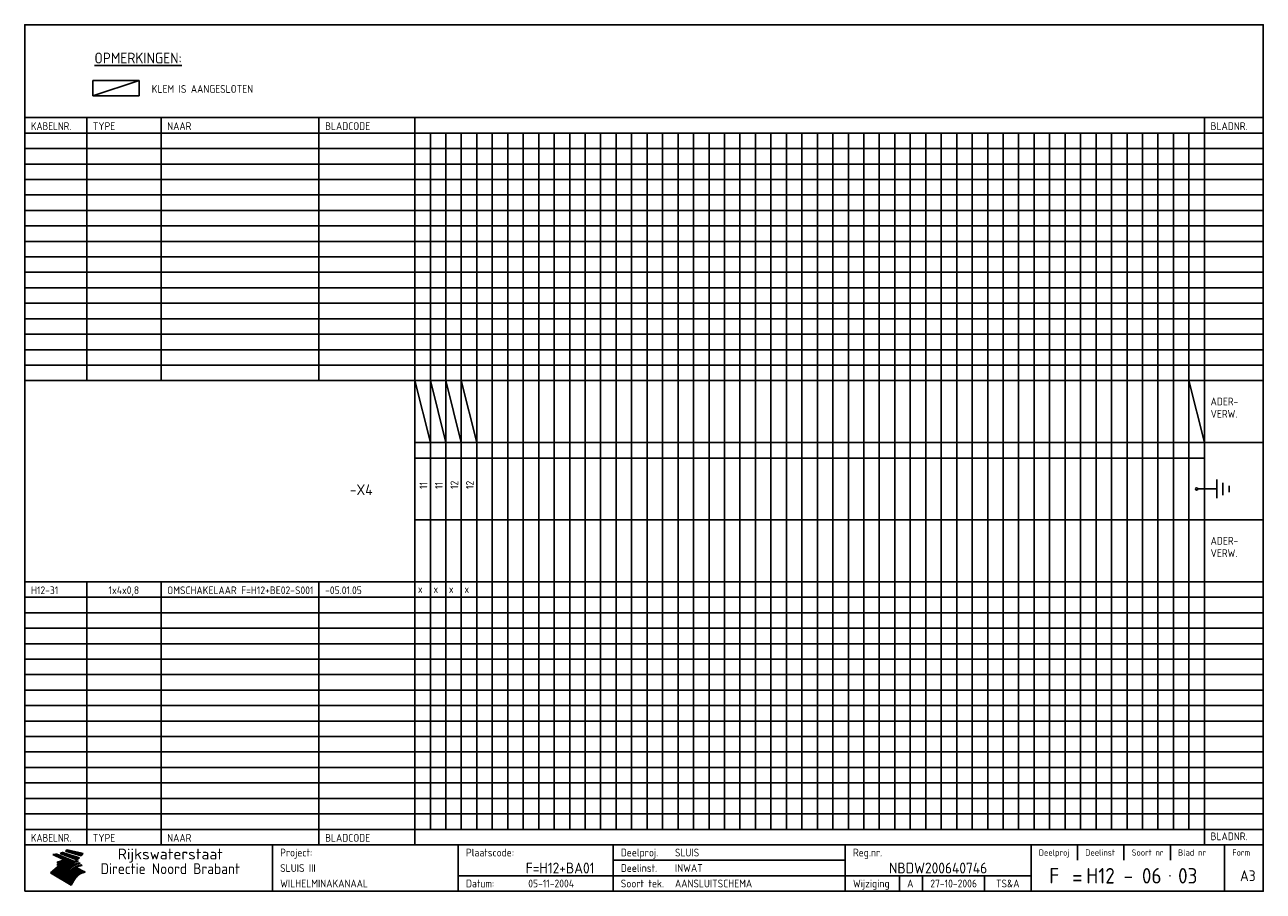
# Model space of a CAD drawing. Extents: x 10 to 410, y 10 to 290.
import ezdxf
from ezdxf.enums import TextEntityAlignment as Align

# ---------------------------------------------------------------- set-up
doc = ezdxf.new("R2010")
doc.units = 0
doc.header["$LTSCALE"] = 10
doc.header["$MEASUREMENT"] = 0
doc.layers.get('0').update_dxf_attribs({"linetype": 'CONTINUOUS'})
for name, color, linetype in [('0-25', 7, 'CONTINUOUS'), ('0-35', 2, 'CONTINUOUS'), ('0-50', 3, 'CONTINUOUS'), ('B-25', 7, 'CONTINUOUS'), ('B-35', 2, 'CONTINUOUS'), ('S-25', 7, 'CONTINUOUS'), ('S-35', 2, 'CONTINUOUS')]:
    doc.layers.add(name, color=color, linetype=linetype)
doc.styles.add('ISO', font='iso.shx')
doc.styles.get("Standard").update_dxf_attribs({"font": 'iso.shx'})

# ---------------------------------------------------------------- blocks, each defined once
blk = doc.blocks.new('KADER-A3')
at = {"layer": '0-25'}
for p, q in [((410, 35), (10, 35)), ((410, 30), (10, 30)), ((350, 25), (350, 20)), ((365, 25), (365, 20)), ((380, 25), (380, 20)), ((200, 20), (275, 20)), ((150, 15), (335, 15)), ((292.5, 15), (292.5, 10)), ((300, 15), (300, 10)), ((320, 15), (320, 10))]:
    blk.add_line(p, q, dxfattribs=at)
at = {"layer": '0-25', "color": 7}
for p, q in [((19.1, 21.89), (25.12, 19)), ((19.1, 21.89), (25.12, 19)), ((19.17, 21.86), (20.7, 21.86)), ((19.29, 21.8), (20.83, 21.8)), ((19.4, 21.75), (20.96, 21.75)), ((19.52, 21.69), (21.09, 21.69)), ((19.64, 21.63), (21.22, 21.63)), ((19.74, 21.92), (20.56, 21.92)), ((19.75, 21.58), (21.36, 21.58)), ((19.87, 21.52), (21.49, 21.52)), ((19.99, 21.47), (21.62, 21.47)), ((20.11, 21.41), (21.75, 21.41)), ((20.22, 21.35), (21.88, 21.35)), ((20.25, 21.97), (20.43, 21.97)), ((20.34, 21.3), (22.02, 21.3)), ((20.38, 21.99), (26.02, 19.59)), ((20.38, 21.99), (26.02, 19.59)), ((20.46, 21.24), (22.15, 21.24)), ((20.57, 21.18), (22.28, 21.18)), ((20.69, 21.13), (22.41, 21.13)), ((20.81, 21.07), (22.55, 21.07)), ((20.92, 21.02), (22.68, 21.02)), ((21.04, 20.96), (22.81, 20.96)), ((21.16, 20.9), (22.94, 20.9)), ((21.27, 20.85), (23.07, 20.85)), ((21.39, 20.79), (23.21, 20.79)), ((21.47, 22.25), (26.83, 20.19)), ((21.47, 22.25), (26.83, 20.19)), ((21.49, 22.25), (23.07, 22.25)), ((21.51, 20.73), (23.34, 20.73)), ((21.6, 22.2), (23.25, 22.2)), ((21.63, 20.68), (23.47, 20.68)), ((21.65, 22.31), (22.89, 22.31)), ((21.74, 20.62), (23.6, 20.62)), ((21.75, 22.14), (23.42, 22.14)), ((21.8, 22.37), (22.71, 22.37)), ((21.86, 20.57), (23.73, 20.57)), ((21.9, 22.08), (23.6, 22.08)), ((21.94, 22.42), (22.53, 22.42)), ((21.98, 20.51), (23.87, 20.51)), ((22.04, 22.03), (23.78, 22.03)), ((22.06, 22.48), (22.36, 22.48)), ((22.09, 20.45), (24, 20.45)), ((22.18, 22.53), (27.65, 20.8)), ((22.18, 22.53), (27.65, 20.8)), ((22.19, 21.97), (23.96, 21.97)), ((22.21, 20.4), (24.13, 20.4)), ((22.33, 20.34), (24.26, 20.34)), ((22.34, 21.92), (24.13, 21.92)), ((22.37, 20), (23.08, 20)), ((22.44, 20.28), (24.4, 20.28)), ((22.48, 21.86), (24.31, 21.86)), ((22.49, 20.06), (23.04, 20.06)), ((22.56, 20.23), (24.53, 20.23)), ((22.61, 20.12), (22.93, 20.12)), ((22.63, 21.8), (24.49, 21.8)), ((22.68, 20.17), (24.66, 20.17)), ((22.71, 20.17), (22.82, 20.17)), ((23.11, 20.02), (22.77, 20.2)), ((23.11, 20.02), (22.77, 20.2)), ((22.78, 21.75), (24.67, 21.75)), ((22.79, 20.12), (24.79, 20.12)), ((22.91, 20.06), (24.92, 20.06)), ((22.92, 21.69), (24.85, 21.69)), ((23.03, 20), (25.06, 20)), ((23.07, 21.63), (25.02, 21.63)), ((23.14, 22.99), (28.22, 21.46)), ((23.14, 22.99), (28.22, 21.46)), ((23.15, 22.98), (25.33, 22.98)), ((23.22, 21.58), (25.2, 21.58)), ((23.23, 23.04), (25.09, 23.04)), ((23.32, 23.1), (24.84, 23.1)), ((23.34, 22.93), (25.57, 22.93)), ((23.36, 21.52), (25.38, 21.52)), ((23.4, 23.15), (24.6, 23.15)), ((23.49, 23.21), (24.36, 23.21)), ((23.51, 21.47), (25.56, 21.47)), ((23.52, 22.87), (25.81, 22.87)), ((23.57, 23.27), (24.12, 23.27)), ((23.64, 23.32), (23.87, 23.32)), ((23.66, 21.41), (25.74, 21.41)), ((23.7, 23.36), (28.82, 22.17)), ((23.7, 23.36), (28.82, 22.17)), ((23.71, 22.82), (26.06, 22.82)), ((23.8, 21.35), (25.91, 21.35)), ((23.9, 22.76), (26.3, 22.76)), ((23.95, 21.3), (26.09, 21.3)), ((24.09, 22.7), (26.54, 22.7)), ((24.09, 21.24), (26.27, 21.24)), ((24.24, 21.18), (26.45, 21.18)), ((24.27, 22.65), (26.78, 22.65)), ((24.39, 21.13), (26.62, 21.13)), ((24.46, 22.59), (27.03, 22.59)), ((24.53, 21.07), (26.8, 21.07)), ((24.65, 22.53), (27.27, 22.53)), ((24.68, 21.02), (26.98, 21.02)), ((24.83, 20.96), (27.16, 20.96)), ((24.84, 22.48), (27.51, 22.48)), ((24.97, 20.9), (27.34, 20.9)), ((25.02, 22.42), (27.75, 22.42)), ((25.12, 20.85), (27.51, 20.85)), ((25.21, 22.37), (28, 22.37)), ((25.27, 20.79), (27.63, 20.79)), ((25.4, 22.31), (28.24, 22.31)), ((25.41, 20.73), (27.57, 20.73)), ((25.56, 20.68), (27.51, 20.68)), ((25.58, 22.25), (28.48, 22.25)), ((25.71, 20.62), (27.44, 20.62)), ((25.77, 22.2), (28.72, 22.2)), ((25.85, 20.57), (27.37, 20.57)), ((25.96, 22.14), (28.79, 22.14)), ((26, 20.51), (27.29, 20.51)), ((26.15, 22.08), (28.75, 22.08)), ((26.15, 20.45), (27.22, 20.45)), ((26.29, 20.4), (27.14, 20.4)), ((26.33, 22.03), (28.71, 22.03)), ((26.44, 20.34), (27.06, 20.34)), ((26.52, 21.97), (28.66, 21.97)), ((26.59, 20.28), (26.97, 20.28)), ((26.71, 21.92), (28.62, 21.92)), ((26.73, 20.23), (26.89, 20.23)), ((26.9, 21.86), (28.57, 21.86)), ((27.08, 21.8), (28.52, 21.8)), ((27.27, 21.75), (28.48, 21.75)), ((27.46, 21.69), (28.43, 21.69)), ((27.65, 21.63), (28.38, 21.63)), ((27.83, 21.58), (28.33, 21.58)), ((28.02, 21.52), (28.28, 21.52)), ((28.21, 21.47), (28.22, 21.47)), ((20.58, 17.88), (18.3, 16)), ((20.58, 17.88), (18.3, 16)), ((24.94, 11.97), (18.3, 16)), ((24.94, 11.97), (18.3, 16)), ((18.31, 16.01), (20.96, 16.01)), ((18.38, 16.07), (21.46, 16.07)), ((18.45, 16.12), (21.88, 16.12)), ((18.52, 16.18), (22.15, 16.18)), ((18.59, 16.23), (22.38, 16.23)), ((18.65, 16.29), (22.58, 16.29)), ((18.72, 16.35), (22.75, 16.35)), ((18.79, 16.4), (22.91, 16.4)), ((18.86, 16.46), (20.6, 16.46)), ((18.93, 16.52), (20.6, 16.52)), ((18.99, 16.57), (20.6, 16.57)), ((19.06, 16.63), (20.6, 16.63)), ((19.13, 16.68), (20.6, 16.68)), ((19.2, 16.74), (20.6, 16.74)), ((19.27, 16.8), (20.6, 16.8)), ((19.33, 16.85), (21.07, 16.85)), ((19.4, 16.91), (21.55, 16.91)), ((19.47, 16.97), (21.88, 16.97)), ((19.54, 17.02), (22.13, 17.02)), ((19.61, 17.08), (22.34, 17.08)), ((19.67, 17.13), (20.6, 17.13)), ((19.74, 17.19), (20.6, 17.19)), ((19.81, 17.25), (20.6, 17.25)), ((19.88, 17.3), (20.6, 17.3)), ((19.95, 17.36), (20.6, 17.36)), ((20.01, 17.42), (20.6, 17.42)), ((20.08, 17.47), (20.93, 17.47)), ((20.15, 17.53), (21.26, 17.53)), ((20.22, 17.58), (21.51, 17.58)), ((20.29, 17.64), (21.72, 17.64)), ((20.35, 17.7), (21.9, 17.7)), ((20.42, 17.75), (22.07, 17.75)), ((20.49, 17.81), (22.22, 17.81)), ((20.56, 17.87), (22.36, 17.87)), ((20.6, 19.11), (20.58, 19.51)), ((20.6, 19.11), (20.58, 19.51)), ((20.58, 19.5), (22.09, 19.5)), ((20.58, 19.44), (21.95, 19.44)), ((20.59, 19.38), (21.79, 19.38)), ((20.59, 19.33), (21.62, 19.33)), ((20.59, 19.27), (21.42, 19.27)), ((20.6, 19.22), (21.2, 19.22)), ((20.6, 19.16), (20.93, 19.16)), ((20.6, 19.11), (20.69, 19.12)), ((20.6, 19.11), (20.69, 19.12)), ((20.6, 18.79), (20.77, 18.81)), ((20.6, 18.79), (20.77, 18.81)), ((20.6, 18.29), (20.6, 18.79)), ((20.6, 18.29), (20.6, 18.79)), ((20.6, 18.77), (22.46, 18.77)), ((20.6, 18.71), (22.33, 18.71)), ((20.6, 18.65), (22.19, 18.65)), ((20.6, 18.6), (22.04, 18.6)), ((20.6, 18.54), (21.87, 18.54)), ((20.6, 18.48), (21.68, 18.48)), ((20.6, 18.43), (21.46, 18.43)), ((20.6, 18.37), (21.21, 18.37)), ((20.6, 18.29), (20.88, 18.32)), ((20.6, 18.29), (20.88, 18.32)), ((20.6, 18.32), (20.87, 18.32)), ((20.6, 17.88), (20.86, 17.91)), ((20.6, 17.88), (20.86, 17.91)), ((20.6, 17.43), (20.97, 17.48)), ((20.6, 17.43), (20.97, 17.48)), ((20.6, 17.43), (20.6, 17.09)), ((20.6, 17.43), (20.6, 17.09)), ((20.6, 17.09), (21.26, 17.16)), ((20.6, 17.09), (21.26, 17.16)), ((20.6, 16.8), (21.37, 16.89)), ((20.6, 16.8), (21.37, 16.89)), ((20.6, 16.8), (20.6, 16.45)), ((20.6, 16.8), (20.6, 16.45)), ((20.6, 16.45), (21.56, 16.56)), ((20.6, 16.45), (21.56, 16.56)), ((20.6, 15.97), (21.67, 16.09)), ((20.6, 15.97), (21.67, 16.09)), ((20.7, 16.46), (23.06, 16.46)), ((20.9, 19.55), (22.23, 19.55)), ((20.9, 18.82), (22.59, 18.82)), ((20.98, 17.92), (22.5, 17.92)), ((21.02, 17.13), (22.53, 17.13)), ((21.19, 19.61), (22.35, 19.61)), ((21.2, 16.52), (23.2, 16.52)), ((21.32, 18.88), (22.71, 18.88)), ((21.32, 17.98), (22.62, 17.98)), ((21.42, 19.67), (22.47, 19.67)), ((21.47, 17.19), (22.7, 17.19)), ((21.59, 18.03), (22.74, 18.03)), ((21.61, 18.93), (22.82, 18.93)), ((21.62, 19.72), (22.59, 19.72)), ((21.72, 16.57), (23.32, 16.57)), ((21.77, 17.25), (22.85, 17.25)), ((21.8, 19.78), (22.69, 19.78)), ((21.8, 18.09), (22.85, 18.09)), ((21.84, 18.99), (22.92, 18.99)), ((21.96, 19.83), (22.79, 19.83)), ((21.99, 18.15), (22.95, 18.15)), ((22.01, 17.3), (22.99, 17.3)), ((22.03, 19.05), (23.03, 19.05)), ((22.1, 16.63), (23.44, 16.63)), ((22.11, 19.89), (22.89, 19.89)), ((22.16, 18.2), (23.05, 18.2)), ((22.21, 19.1), (23.12, 19.1)), ((22.21, 17.36), (23.12, 17.36)), ((22.24, 19.95), (22.99, 19.95)), ((22.31, 18.26), (23.15, 18.26)), ((22.36, 19.16), (23.22, 19.16)), ((22.38, 16.68), (23.56, 16.68)), ((22.39, 17.42), (23.24, 17.42)), ((22.45, 18.32), (23.24, 18.32)), ((22.51, 19.22), (23.3, 19.22)), ((22.56, 17.47), (23.36, 17.47)), ((22.59, 18.37), (23.33, 18.37)), ((22.6, 16.74), (23.66, 16.74)), ((22.64, 19.27), (23.39, 19.27)), ((22.71, 18.43), (23.42, 18.43)), ((22.71, 17.53), (23.47, 17.53)), ((22.77, 19.33), (23.47, 19.33)), ((22.79, 16.8), (23.77, 16.8)), ((22.83, 18.48), (23.5, 18.48)), ((22.84, 17.58), (23.57, 17.58)), ((22.89, 19.38), (23.55, 19.38)), ((22.94, 18.54), (23.58, 18.54)), ((22.96, 16.85), (23.86, 16.85)), ((22.97, 17.64), (23.67, 17.64)), ((23, 19.44), (23.63, 19.44)), ((23.04, 18.6), (23.66, 18.6)), ((23.1, 19.5), (23.72, 19.5)), ((23.1, 17.7), (23.77, 17.7)), ((23.12, 16.91), (23.96, 16.91)), ((23.14, 18.65), (23.74, 18.65)), ((23.15, 19.95), (25.19, 19.95)), ((23.21, 19.55), (23.8, 19.55)), ((23.21, 17.75), (23.86, 17.75)), ((23.21, 16.01), (28.9, 16.01)), ((23.24, 18.71), (23.82, 18.71)), ((23.26, 19.89), (25.32, 19.89)), ((23.26, 16.97), (24.05, 16.97)), ((23.3, 19.61), (23.88, 19.61)), ((23.32, 17.81), (23.95, 17.81)), ((23.33, 18.77), (23.91, 18.77)), ((23.37, 16.07), (29.08, 16.07)), ((23.38, 19.83), (25.45, 19.83)), ((23.39, 19.67), (23.81, 19.67)), ((23.39, 17.02), (24.14, 17.02)), ((23.42, 18.82), (23.99, 18.82)), ((23.42, 17.87), (24.03, 17.87)), ((23.45, 19.7), (23.58, 19.79)), ((23.45, 19.7), (23.58, 19.79)), ((23.48, 19.72), (23.7, 19.72)), ((23.5, 19.78), (25.58, 19.78)), ((23.51, 18.88), (24.07, 18.88)), ((23.51, 16.12), (29.27, 16.12)), ((23.52, 17.92), (24.11, 17.92)), ((23.52, 17.08), (24.22, 17.08)), ((23.54, 18.9), (24.3, 19.42)), ((23.54, 18.9), (24.3, 19.42)), ((23.56, 19.78), (23.59, 19.78)), ((23.56, 19.39), (23.9, 19.62)), ((23.56, 19.39), (23.9, 19.62)), ((23.58, 19.79), (23.9, 19.62)), ((23.58, 19.79), (23.9, 19.62)), ((23.59, 18.93), (24.15, 18.93)), ((23.61, 19.72), (25.72, 19.72)), ((23.62, 17.98), (24.2, 17.98)), ((23.63, 17.13), (24.3, 17.13)), ((23.65, 18.59), (24.62, 19.25)), ((23.65, 18.59), (24.62, 19.25)), ((29.41, 16.17), (23.65, 16.17)), ((23.67, 18.99), (24.23, 18.99)), ((23.71, 18.03), (24.28, 18.03)), ((23.73, 19.67), (25.85, 19.67)), ((23.75, 19.05), (24.32, 19.05)), ((23.75, 17.19), (24.38, 17.19)), ((23.77, 16.23), (29.47, 16.23)), ((23.79, 18.09), (24.36, 18.09)), ((23.83, 19.1), (24.4, 19.1)), ((23.85, 19.61), (25.98, 19.61)), ((23.85, 17.25), (24.46, 17.25)), ((23.88, 18.15), (24.44, 18.15)), ((23.89, 16.29), (29.36, 16.29)), ((23.92, 19.16), (24.48, 19.16)), ((23.94, 18.19), (25.23, 19.07)), ((23.94, 18.19), (25.23, 19.07)), ((23.95, 17.3), (24.55, 17.3)), ((23.96, 19.55), (25.96, 19.55)), ((23.96, 18.2), (24.53, 18.2)), ((24, 19.22), (24.56, 19.22)), ((24, 16.35), (29.24, 16.35)), ((24.04, 18.26), (24.61, 18.26)), ((24.05, 17.36), (24.63, 17.36)), ((24.06, 17.88), (25.34, 18.76)), ((24.06, 17.88), (25.34, 18.76)), ((24.08, 19.5), (25.88, 19.5)), ((24.08, 19.27), (24.58, 19.27)), ((24.11, 16.4), (29.13, 16.4)), ((24.13, 18.32), (24.69, 18.32)), ((24.14, 17.42), (24.71, 17.42)), ((24.16, 19.33), (24.47, 19.33)), ((24.2, 19.44), (25.79, 19.44)), ((24.21, 18.37), (24.77, 18.37)), ((24.21, 16.46), (29.02, 16.46)), ((24.23, 17.47), (24.79, 17.47)), ((24.24, 17.48), (25.52, 18.36)), ((24.24, 17.48), (25.52, 18.36)), ((24.25, 19.38), (24.36, 19.38)), ((24.29, 18.43), (24.85, 18.43)), ((24.3, 19.42), (24.62, 19.25)), ((24.3, 19.42), (24.62, 19.25)), ((24.31, 19.38), (25.71, 19.38)), ((24.31, 17.53), (24.87, 17.53)), ((24.31, 16.52), (28.91, 16.52)), ((24.35, 17.17), (25.64, 18.05)), ((24.35, 17.17), (25.64, 18.05)), ((24.37, 18.48), (24.94, 18.48)), ((24.39, 17.58), (24.96, 17.58)), ((24.4, 16.57), (28.79, 16.57)), ((24.43, 19.33), (25.62, 19.33)), ((24.45, 18.54), (25.02, 18.54)), ((24.47, 17.64), (25.04, 17.64)), ((24.49, 16.63), (28.68, 16.63)), ((24.54, 18.6), (25.1, 18.6)), ((24.55, 19.27), (25.54, 19.27)), ((24.56, 17.7), (25.12, 17.7)), ((24.57, 16.68), (28.57, 16.68)), ((24.62, 18.65), (25.18, 18.65)), ((24.63, 16.72), (25.91, 17.6)), ((24.63, 16.72), (25.91, 17.6)), ((24.64, 17.75), (25.2, 17.75)), ((24.66, 16.74), (28.45, 16.74)), ((24.67, 19.22), (25.45, 19.22)), ((24.7, 18.71), (25.27, 18.71)), ((24.72, 17.81), (25.29, 17.81)), ((24.74, 16.8), (28.34, 16.8)), ((24.78, 19.16), (25.37, 19.16)), ((24.78, 18.77), (25.34, 18.77)), ((24.8, 17.87), (25.37, 17.87)), ((24.82, 16.85), (28.23, 16.85)), ((24.87, 18.82), (25.4, 18.82)), ((24.89, 17.92), (25.45, 17.92)), ((24.9, 19.1), (25.28, 19.1)), ((24.9, 16.91), (28.11, 16.91)), ((24.95, 18.88), (25.45, 18.88)), ((24.97, 17.98), (25.53, 17.98)), ((24.99, 16.97), (28, 16.97)), ((25.02, 19.05), (25.2, 19.05)), ((25.03, 18.93), (25.51, 18.93)), ((25.05, 18.03), (25.61, 18.03)), ((25.07, 17.02), (27.89, 17.02)), ((25.11, 18.99), (25.57, 18.99)), ((26.02, 19.59), (25.12, 19)), ((26.02, 19.59), (25.12, 19)), ((25.13, 18.09), (25.68, 18.09)), ((25.15, 17.08), (27.77, 17.08)), ((25.19, 19.05), (25.63, 19.05)), ((25.21, 18.15), (25.75, 18.15)), ((25.23, 17.13), (27.66, 17.13)), ((25.26, 19.1), (25.7, 19.1)), ((25.3, 18.2), (25.82, 18.2)), ((25.31, 17.19), (27.55, 17.19)), ((25.33, 19.16), (25.77, 19.16)), ((25.38, 18.26), (25.89, 18.26)), ((25.39, 19.22), (25.85, 19.22)), ((25.4, 17.25), (27.43, 17.25)), ((25.46, 18.32), (25.97, 18.32)), ((25.47, 19.27), (25.93, 19.27)), ((25.48, 17.3), (27.32, 17.3)), ((25.54, 19.33), (26.03, 19.33)), ((25.54, 18.37), (26.06, 18.37)), ((25.56, 17.36), (27.21, 17.36)), ((25.62, 18.43), (26.14, 18.43)), ((25.63, 19.38), (26.13, 19.38)), ((25.64, 17.42), (27.1, 17.42)), ((25.7, 18.48), (26.24, 18.48)), ((25.72, 19.44), (26.24, 19.44)), ((25.73, 17.47), (26.98, 17.47)), ((25.79, 18.54), (26.34, 18.54)), ((25.81, 17.53), (26.87, 17.53)), ((25.82, 19.5), (26.36, 19.5)), ((25.89, 18.6), (26.46, 18.6)), ((25.89, 17.58), (26.76, 17.58)), ((25.93, 19.55), (26.53, 19.55)), ((25.96, 17.64), (26.64, 17.64)), ((25.99, 18.65), (26.58, 18.65)), ((26.04, 17.7), (26.59, 17.7)), ((26.06, 19.61), (26.85, 19.61)), ((26.1, 18.71), (26.72, 18.71)), ((26.12, 17.75), (26.67, 17.75)), ((26.2, 17.81), (26.76, 17.81)), ((26.21, 19.67), (27.23, 19.67)), ((26.23, 18.77), (26.89, 18.77)), ((26.29, 17.87), (26.86, 17.87)), ((26.37, 18.82), (27.09, 18.82)), ((26.39, 17.92), (26.97, 17.92)), ((26.44, 19.72), (27.18, 19.72)), ((26.49, 17.98), (27.09, 17.98)), ((26.53, 18.88), (27.34, 18.88)), ((26.56, 17.68), (29.54, 16.2)), ((26.56, 17.68), (29.54, 16.2)), ((26.6, 18.03), (27.22, 18.03)), ((26.72, 18.09), (27.38, 18.09)), ((26.73, 18.93), (27.66, 18.93)), ((26.85, 18.15), (27.56, 18.15)), ((26.99, 18.99), (27.9, 18.99)), ((27, 18.2), (27.8, 18.2)), ((27.13, 19.78), (27.25, 19.64)), ((27.13, 19.78), (27.25, 19.64)), ((27.18, 18.26), (28.13, 18.26)), ((27.26, 19.05), (27.84, 19.05)), ((27.39, 18.32), (28.47, 18.32)), ((27.7, 18.37), (28.49, 18.37)), ((27.78, 19.1), (27.93, 18.96)), ((27.78, 19.1), (27.93, 18.96)), ((28, 18.43), (28.44, 18.43)), ((28.29, 15.83), (29.54, 16.2)), ((28.29, 15.83), (29.54, 16.2)), ((28.39, 18.48), (28.54, 18.32)), ((28.39, 18.48), (28.54, 18.32)), ((29.54, 16.2), (29.45, 16.17)), ((29.54, 16.2), (29.45, 16.17)), ((29.46, 16.18), (29.47, 16.18)), ((18.38, 15.95), (20.6, 15.95)), ((18.47, 15.9), (20.6, 15.9)), ((18.57, 15.84), (20.6, 15.84)), ((18.66, 15.78), (20.6, 15.78)), ((18.75, 15.73), (20.6, 15.73)), ((18.85, 15.67), (20.6, 15.67)), ((18.94, 15.62), (20.6, 15.62)), ((19.03, 15.56), (27.83, 15.56)), ((19.12, 15.5), (27.75, 15.5)), ((19.22, 15.45), (27.66, 15.45)), ((19.31, 15.39), (27.58, 15.39)), ((19.4, 15.33), (27.5, 15.33)), ((19.49, 15.28), (27.43, 15.28)), ((19.59, 15.22), (27.36, 15.22)), ((19.68, 15.17), (27.29, 15.17)), ((19.77, 15.11), (27.22, 15.11)), ((19.86, 15.05), (27.15, 15.05)), ((19.96, 15), (27.09, 15)), ((20.05, 14.94), (27.02, 14.94)), ((20.14, 14.88), (26.96, 14.88)), ((20.24, 14.83), (26.9, 14.83)), ((20.33, 14.77), (26.84, 14.77)), ((20.42, 14.72), (26.79, 14.72)), ((20.51, 14.66), (26.73, 14.66)), ((20.6, 15.97), (20.6, 15.58)), ((20.6, 15.97), (20.6, 15.58)), ((20.6, 15.58), (21.95, 15.73)), ((20.6, 15.58), (21.95, 15.73)), ((20.61, 14.6), (26.68, 14.6)), ((20.7, 14.55), (26.62, 14.55)), ((20.79, 14.49), (26.57, 14.49)), ((20.88, 14.43), (26.52, 14.43)), ((20.94, 15.62), (27.92, 15.62)), ((20.98, 14.38), (26.47, 14.38)), ((21.07, 14.32), (26.42, 14.32)), ((21.16, 14.27), (26.38, 14.27)), ((21.25, 14.21), (26.33, 14.21)), ((21.35, 14.15), (26.29, 14.15)), ((21.44, 14.1), (26.24, 14.1)), ((21.45, 15.67), (28.01, 15.67)), ((21.53, 14.04), (26.2, 14.04)), ((21.63, 13.98), (26.16, 13.98)), ((21.72, 13.93), (26.12, 13.93)), ((21.81, 13.87), (26.08, 13.87)), ((21.9, 13.82), (26.04, 13.82)), ((21.96, 15.73), (28.11, 15.73)), ((22, 13.76), (26, 13.76)), ((22.09, 13.7), (25.96, 13.7)), ((22.18, 13.65), (25.93, 13.65)), ((22.27, 13.59), (25.89, 13.59)), ((22.34, 15.78), (28.21, 15.78)), ((22.37, 13.53), (25.86, 13.53)), ((22.46, 13.48), (25.82, 13.48)), ((22.55, 13.42), (25.79, 13.42)), ((22.62, 15.84), (28.33, 15.84)), ((22.65, 13.37), (25.76, 13.37)), ((22.74, 13.31), (25.73, 13.31)), ((22.83, 13.25), (25.69, 13.25)), ((22.84, 15.9), (28.52, 15.9)), ((22.92, 13.2), (25.66, 13.2)), ((23.02, 13.14), (25.63, 13.14)), ((23.04, 15.95), (28.71, 15.95)), ((23.11, 13.08), (25.59, 13.08)), ((23.2, 13.03), (25.56, 13.03)), ((23.29, 12.97), (25.53, 12.97)), ((23.39, 12.92), (25.5, 12.92)), ((23.48, 12.86), (25.46, 12.86)), ((23.57, 12.8), (25.43, 12.8)), ((23.66, 12.75), (25.4, 12.75)), ((23.76, 12.69), (25.36, 12.69)), ((23.85, 12.63), (25.33, 12.63)), ((23.94, 12.58), (25.3, 12.58)), ((24.04, 12.52), (25.26, 12.52)), ((24.13, 12.47), (25.23, 12.47)), ((24.22, 12.41), (25.2, 12.41)), ((24.31, 12.35), (25.17, 12.35)), ((24.41, 12.3), (25.13, 12.3)), ((24.5, 12.24), (25.1, 12.24)), ((24.59, 12.18), (25.07, 12.18)), ((24.68, 12.13), (25.03, 12.13)), ((24.78, 12.07), (25, 12.07)), ((24.87, 12.02), (24.97, 12.02)), ((24.94, 11.97), (25.81, 13.45)), ((24.94, 11.97), (25.81, 13.45))]:
    blk.add_line(p, q, dxfattribs=at)
for centre, radius, start, end in [((19.15, 29.7), 7.8, 269.6055, 279.0886), ((19.15, 29.7), 7.8, 269.6055, 279.0886), ((19.93, 25.38), 5.91, 276.3402, 298.7463), ((19.93, 25.38), 5.91, 276.3402, 298.7463), ((19.84, 25.09), 6.03, 278.129, 302.868), ((19.84, 25.09), 6.03, 278.129, 302.868), ((19.84, 27.26), 5.27, 288.0217, 296.3084), ((19.84, 27.26), 5.27, 288.0217, 296.3084), ((20.49, 27.56), 5.28, 300.0654, 307.393), ((20.49, 27.56), 5.28, 300.0654, 307.393), ((24.11, 24.7), 5.26, 301.1147, 312.2814), ((24.11, 24.7), 5.26, 301.1147, 312.2814), ((21.95, 27.32), 8.59, 316.9248, 323.1399), ((21.95, 27.32), 8.59, 316.9248, 323.1399), ((20.21, 23.78), 5.91, 273.6149, 304.3803), ((20.21, 23.78), 5.91, 273.6149, 304.3803), ((20.35, 24.56), 5.76, 274.164, 302.5474), ((20.35, 24.56), 5.76, 274.164, 302.5474), ((20.05, 24.28), 6.02, 277.9472, 305.7139), ((20.05, 24.28), 6.02, 277.9472, 305.7139), ((20.04, 23.49), 6.09, 278.8115, 306.4242), ((20.04, 23.49), 6.09, 278.8115, 306.4242), ((20.53, 23.07), 5.96, 277.0519, 304.973), ((20.53, 23.07), 5.96, 277.0519, 304.973), ((20.72, 22.76), 5.91, 276.3402, 304.3803), ((20.72, 22.76), 5.91, 276.3402, 304.3803), ((21.06, 22.34), 5.81, 274.9043, 303.1745), ((21.06, 22.34), 5.81, 274.9043, 303.1745), ((20.82, 22.06), 6.04, 278.1111, 305.8489), ((20.82, 22.06), 6.04, 278.1111, 305.8489), ((21.3, 21.6), 5.91, 276.3402, 304.3803), ((21.3, 21.6), 5.91, 276.3402, 304.3803), ((27.05, 17.17), 2.63, 107.4286, 133.7799), ((27.05, 17.17), 2.63, 107.4286, 133.7799), ((27.45, 16.91), 2.81, 110.4143, 138.7411), ((27.45, 16.91), 2.81, 110.4143, 138.7411), ((27.57, 15.64), 3.4, 98.1566, 126.9045), ((27.57, 15.64), 3.4, 98.1566, 126.9045), ((27.91, 15.54), 3.39, 100.5835, 132.088), ((27.91, 15.54), 3.39, 100.5835, 132.088), ((28.21, 14.74), 3.67, 95.7581, 128.7216), ((28.21, 14.74), 3.67, 95.7581, 128.7216), ((27.01, 16.84), 2.93, 87.7348, 104.8316), ((27.01, 16.84), 2.93, 87.7348, 104.8316), ((27.37, 15.71), 3.93, 91.7838, 103.2817), ((27.37, 15.71), 3.93, 91.7838, 103.2817), ((28.4, 15.05), 3.21, 96.3886, 125.0052), ((28.4, 15.05), 3.21, 96.3886, 125.0052), ((27.82, 16.31), 2.8, 90.634, 105.1984), ((27.82, 16.31), 2.8, 90.634, 105.1984), ((28.19, 15.04), 3.93, 93.8342, 103.2817), ((28.19, 15.04), 3.93, 93.8342, 103.2817), ((28.58, 15.69), 2.8, 93.8141, 105.1984), ((28.58, 15.69), 2.8, 93.8141, 105.1984), ((28.95, 14.41), 3.93, 96.0135, 103.2817), ((28.95, 14.41), 3.93, 96.0135, 103.2817), ((31.24, 10.26), 6.3, 117.9568, 149.6251), ((31.24, 10.26), 6.3, 117.9568, 149.6251)]:
    blk.add_arc(centre, radius, start, end, dxfattribs=at)
at = {"layer": '0-35'}
for p, q in [((90, 25), (90, 10)), ((150, 25), (150, 10)), ((200, 25), (200, 10)), ((275, 25), (275, 10)), ((335, 25), (335, 10)), ((397.5, 25), (397.5, 10))]:
    blk.add_line(p, q, dxfattribs=at)
at = {"layer": '0-50'}
for p, q in [((10, 25), (410, 25)), ((348.75, 15), (351.25, 15)), ((348.75, 13.5), (351.25, 13.5))]:
    blk.add_line(p, q, dxfattribs=at)
blk.add_lwpolyline([(10, 10), (410, 10), (410, 290), (10, 290)], close=True, dxfattribs=at)
at = {"layer": '0-50', "const_width": 0.25}
blk.add_lwpolyline([(379.75, 15, 1), (380, 15, 1)], format="xyb", close=True, dxfattribs=at)
at = {"layer": '0-25', "style": 'ISO'}
for s, height, p in [('Project:', 2.5, (92.5, 22.5)), ('Plaatscode:', 2.5, (152.5, 22.5)), ('Deelproj.', 2.5, (202.5, 22.5)), ('Reg.nr.', 2.5, (277.5, 22.5)), ('Deelproj', 2, (337.5, 22.5)), ('Deelinst', 2, (352.5, 22.5)), ('Soort nr', 2, (367.5, 22.5)), ('Blad nr', 2, (382.5, 22.5)), ('Form', 2, (400, 22.5)), ('Deelinst.', 2.5, (202.5, 17.5)), ('Datum:', 2.5, (152.5, 12.5)), ('Soort tek.', 2.5, (202.5, 12.5)), ('Wijziging', 2.5, (277.5, 12.5))]:
    blk.add_text(s, height=height, dxfattribs=at).set_placement(p, align=Align.MIDDLE_LEFT)
for tag, p in [('N', (220, 22.5)), ('B', (92.5, 17.5)), ('P', (220, 17.5)), ('C', (92.5, 12.5)), ('U', (220, 12.5)), ('REV', (295, 12.5))]:
    blk.add_attdef(tag, text='', height=2.5, dxfattribs=at).set_placement(p, align=Align.MIDDLE_LEFT)
for tag, p in [('W', (180, 12.5)), ('Z', (310, 12.5)), ('Y', (327.5, 12.5))]:
    blk.add_attdef(tag, text='', height=2.5, dxfattribs=at).set_placement(p, align=Align.MIDDLE)
at = {"layer": '0-35', "style": 'ISO', "width": 1.00614}
blk.add_text('Rijkswaterstaat', height=3.5, dxfattribs=at).set_placement((40, 20.28), (74, 20.28), align=Align.FIT)
at = {"layer": '0-35', "color": 2, "style": 'ISO', "width": 0.948867}
blk.add_text('Directie Noord Brabant', height=3.5, dxfattribs=at).set_placement((34.5, 15.53), (79.5, 15.53), align=Align.FIT)
at = {"layer": '0-35', "style": 'ISO'}
for tag, p in [('X', (178.5, 17.5)), ('FORM', (402.5, 15))]:
    blk.add_attdef(tag, text='', height=3.5, dxfattribs=at).set_placement(p, align=Align.MIDDLE_LEFT)
blk.add_attdef('RNR', text='', height=3.5, dxfattribs=at).set_placement((305, 17.5), align=Align.MIDDLE)
at = {"layer": '0-50', "style": 'ISO'}
for tag, p in [('M', (342.5, 15)), ('O', (365, 15))]:
    blk.add_attdef(tag, text='', height=5, dxfattribs=at).set_placement(p, align=Align.MIDDLE)
blk.add_attdef('Q', text='', height=5, dxfattribs=at).set_placement((382.5, 15), align=Align.MIDDLE_LEFT)

msp = doc.modelspace()

# ---------------------------------------------------------------- linework, layer by layer
at = {"layer": '0-25'}
for p, q in [((141, 155), (136, 175)), ((146, 155), (141, 175)), ((151, 155), (146, 175)), ((156, 155), (151, 175)), ((391, 155), (386, 175))]:
    msp.add_line(p, q, dxfattribs=at)
at = {"layer": 'S-25'}
for p, q in [((32, 272), (32, 267)), ((47, 272), (32, 272)), ((32, 267), (47, 272)), ((47, 267), (47, 272)), ((32, 267), (47, 267)), ((10, 260), (410, 260)), ((10, 255), (410, 255)), ((141, 255), (141, 175)), ((146, 255), (146, 175)), ((151, 255), (151, 175)), ((156, 255), (156, 175)), ((161, 255), (161, 30)), ((166, 255), (166, 175)), ((171, 255), (171, 175)), ((176, 255), (176, 175)), ((181, 255), (181, 175)), ((186, 255), (186, 30)), ((191, 255), (191, 175)), ((196, 255), (196, 175)), ((201, 255), (201, 175)), ((206, 255), (206, 175)), ((211, 255), (211, 30)), ((216, 255), (216, 175)), ((221, 255), (221, 175)), ((226, 255), (226, 175)), ((231, 255), (231, 175)), ((236, 255), (236, 30)), ((241, 255), (241, 175)), ((246, 255), (246, 175)), ((251, 255), (251, 175)), ((256, 255), (256, 175)), ((261, 255), (261, 30)), ((266, 255), (266, 175)), ((271, 255), (271, 175)), ((276, 255), (276, 175)), ((281, 255), (281, 175)), ((286, 255), (286, 30)), ((291, 255), (291, 175)), ((296, 255), (296, 175)), ((301, 255), (301, 175)), ((306, 255), (306, 175)), ((311, 255), (311, 30)), ((316, 255), (316, 175)), ((321, 255), (321, 175)), ((326, 255), (326, 175)), ((331, 255), (331, 175)), ((336, 255), (336, 30)), ((341, 255), (341, 175)), ((346, 255), (346, 175)), ((351, 255), (351, 175)), ((356, 255), (356, 175)), ((361, 255), (361, 30)), ((366, 255), (366, 175)), ((371, 255), (371, 175)), ((376, 255), (376, 175)), ((381, 255), (381, 175)), ((386, 255), (386, 30)), ((10, 250), (410, 250)), ((10, 245), (410, 245)), ((10, 240), (410, 240)), ((10, 235), (410, 235)), ((10, 230), (410, 230)), ((10, 225), (410, 225)), ((10, 220), (410, 220)), ((10, 215), (410, 215)), ((10, 210), (410, 210)), ((10, 205), (410, 205)), ((10, 200), (410, 200)), ((10, 195), (410, 195)), ((10, 190), (410, 190)), ((10, 185), (410, 185)), ((10, 180), (410, 180)), ((10, 175), (410, 175)), ((141, 175), (141, 110)), ((146, 175), (146, 110)), ((151, 175), (151, 110)), ((156, 175), (156, 110)), ((166, 175), (166, 110)), ((171, 175), (171, 110)), ((176, 175), (176, 110)), ((181, 175), (181, 110)), ((191, 175), (191, 110)), ((196, 175), (196, 110)), ((201, 175), (201, 110)), ((206, 175), (206, 110)), ((216, 175), (216, 110)), ((221, 175), (221, 110)), ((226, 175), (226, 110)), ((231, 175), (231, 110)), ((241, 175), (241, 110)), ((246, 175), (246, 110)), ((251, 175), (251, 110)), ((256, 175), (256, 110)), ((266, 175), (266, 110)), ((271, 175), (271, 110)), ((276, 175), (276, 110)), ((281, 175), (281, 110)), ((291, 175), (291, 110)), ((296, 175), (296, 110)), ((301, 175), (301, 110)), ((306, 175), (306, 110)), ((316, 175), (316, 110)), ((321, 175), (321, 110)), ((326, 175), (326, 110)), ((331, 175), (331, 110)), ((341, 175), (341, 110)), ((346, 175), (346, 110)), ((351, 175), (351, 110)), ((356, 175), (356, 110)), ((366, 175), (366, 110)), ((371, 175), (371, 110)), ((376, 175), (376, 110)), ((381, 175), (381, 110)), ((136, 150), (391, 150)), ((389, 140), (395, 140)), ((395, 143), (395, 137)), ((397, 142), (397, 138)), ((399, 141), (399, 139)), ((10, 110), (410, 110)), ((141, 110), (141, 30)), ((146, 110), (146, 30)), ((151, 110), (151, 30)), ((156, 110), (156, 30)), ((166, 110), (166, 30)), ((171, 110), (171, 30)), ((176, 110), (176, 30)), ((181, 110), (181, 30)), ((191, 110), (191, 30)), ((196, 110), (196, 30)), ((201, 110), (201, 30)), ((206, 110), (206, 30)), ((216, 110), (216, 30)), ((221, 110), (221, 30)), ((226, 110), (226, 30)), ((231, 110), (231, 30)), ((241, 110), (241, 30)), ((246, 110), (246, 30)), ((251, 110), (251, 30)), ((256, 110), (256, 30)), ((266, 110), (266, 30)), ((271, 110), (271, 30)), ((276, 110), (276, 30)), ((281, 110), (281, 30)), ((291, 110), (291, 30)), ((296, 110), (296, 30)), ((301, 110), (301, 30)), ((306, 110), (306, 30)), ((316, 110), (316, 30)), ((321, 110), (321, 30)), ((326, 110), (326, 30)), ((331, 110), (331, 30)), ((341, 110), (341, 30)), ((346, 110), (346, 30)), ((351, 110), (351, 30)), ((356, 110), (356, 30)), ((366, 110), (366, 30)), ((371, 110), (371, 30)), ((376, 110), (376, 30)), ((381, 110), (381, 30)), ((10, 105), (410, 105)), ((10, 100), (410, 100)), ((10, 95), (410, 95)), ((10, 90), (410, 90)), ((10, 85), (410, 85)), ((10, 80), (410, 80)), ((10, 75), (410, 75)), ((10, 70), (410, 70)), ((10, 65), (410, 65)), ((10, 60), (410, 60)), ((10, 55), (410, 55)), ((10, 50), (410, 50)), ((10, 45), (410, 45)), ((10, 40), (410, 40))]:
    msp.add_line(p, q, dxfattribs=at)
for start, end in [(0, 180), (180, 0)]:
    msp.add_arc((388.5, 140), 0.375, start, end, dxfattribs=at)
at = {"layer": 'S-35'}
for p, q in [((30, 260), (30, 175)), ((54, 260), (54, 175)), ((105, 260), (105, 175)), ((136, 260), (136, 25)), ((391, 260), (391, 25)), ((136, 155), (410, 155)), ((136, 130), (410, 130)), ((30, 110), (30, 25)), ((54, 110), (54, 25)), ((105, 110), (105, 25))]:
    msp.add_line(p, q, dxfattribs=at)

# ---------------------------------------------------------------- block references
ref = msp.add_blockref('KADER-A3', (0, 0))
ref.add_attrib('B', 'SLUIS III', dxfattribs={"layer": '0-25', "height": 2.5, "style": 'ISO'}).set_placement((92.5, 17.5), align=Align.MIDDLE_LEFT)
ref.add_attrib('C', 'WILHELMINAKANAAL', dxfattribs={"layer": '0-25', "height": 2.5, "style": 'ISO'}).set_placement((92.5, 12.5), align=Align.MIDDLE_LEFT)
ref.add_attrib('N', 'SLUIS', dxfattribs={"layer": '0-25', "height": 2.5, "style": 'ISO'}).set_placement((220, 22.5), align=Align.MIDDLE_LEFT)
ref.add_attrib('P', 'INWAT', dxfattribs={"layer": '0-25', "height": 2.5, "style": 'ISO'}).set_placement((220, 17.5), align=Align.MIDDLE_LEFT)
ref.add_attrib('U', 'AANSLUITSCHEMA', dxfattribs={"layer": '0-25', "height": 2.5, "style": 'ISO'}).set_placement((220, 12.5), align=Align.MIDDLE_LEFT)
ref.add_attrib('M', 'F', dxfattribs={"layer": '0-50', "height": 5, "style": 'ISO'}).set_placement((342.5, 15), align=Align.MIDDLE)
ref.add_attrib('O', 'H12 - 06', dxfattribs={"layer": '0-50', "height": 5, "style": 'ISO'}).set_placement((365, 15), align=Align.MIDDLE)
ref.add_attrib('Q', '03', dxfattribs={"layer": '0-50', "height": 5, "style": 'ISO'}).set_placement((382.5, 15), align=Align.MIDDLE_LEFT)
ref.add_attrib('X', 'F=H12+BA01', dxfattribs={"layer": '0-35', "height": 3.5, "style": 'ISO'}).set_placement((171.81, 17.5), align=Align.MIDDLE_LEFT)
ref.add_attrib('RNR', 'NBDW200640746', dxfattribs={"layer": '0-35', "height": 3.5, "style": 'ISO'}).set_placement((305, 17.5), align=Align.MIDDLE)
ref.add_attrib('W', '05-11-2004', dxfattribs={"layer": '0-25', "height": 2.5, "style": 'ISO'}).set_placement((180, 12.5), align=Align.MIDDLE)
ref.add_attrib('FORM', 'A3', dxfattribs={"layer": '0-35', "height": 3.5, "style": 'ISO'}).set_placement((402.5, 15), align=Align.MIDDLE_LEFT)
ref.add_attrib('REV', 'A', dxfattribs={"layer": '0-25', "height": 2.5, "style": 'ISO'}).set_placement((295, 12.5), align=Align.MIDDLE_LEFT)
ref.add_attrib('Z', '27-10-2006', dxfattribs={"layer": '0-25', "height": 2.5, "style": 'ISO'}).set_placement((310, 12.5), align=Align.MIDDLE)
ref.add_attrib('Y', 'TS&A', dxfattribs={"layer": '0-25', "height": 2.5, "style": 'ISO'}).set_placement((327.5, 12.5), align=Align.MIDDLE)

# ---------------------------------------------------------------- texts
at = {"layer": 'B-25'}
for s, p in [('KLEM IS AANGESLOTEN', (51, 268)), ('TYPE', (32, 256)), ('NAAR', (56, 256)), ('BLADCODE', (107, 256)), ('BLADNR.', (393, 256)), ('ADER-', (393, 167)), ('VERW.', (393, 163)), ('ADER-', (393, 122)), ('VERW.', (393, 118)), ('H12-31', (12, 106)), ('OMSCHAKELAAR F=H12+BE02-S001', (56, 106)), ('-05.01.05', (107, 106)), ('x', (136.98, 106.4)), ('x', (141.98, 106.4)), ('x', (146.98, 106.4)), ('x', (151.98, 106.4)), ('TYPE', (32, 26)), ('NAAR', (56, 26)), ('BLADCODE', (107, 26)), ('BLADNR.', (393, 26.5))]:
    msp.add_text(s, height=2.5, dxfattribs=at).set_placement(p)
for width, p, p2 in [(1.070588, (12, 256), (25, 256)), (0.91954, (12, 26), (25, 26))]:
    msp.add_text('KABELNR.', height=2.5, dxfattribs=dict(at, width=width)).set_placement(p, p2, align=Align.FIT)
for s, p in [('11', (140, 140)), ('11', (145, 140)), ('12', (150, 140)), ('12', (155, 140))]:
    msp.add_text(s, height=2.5, rotation=90, dxfattribs=at).set_placement(p)
msp.add_text('1x4x0,8', height=2.5, dxfattribs=at).set_placement((42, 107), align=Align.MIDDLE)
at = {"layer": 'B-35'}
for s, p in [('%%UOPMERKINGEN:', (32.5, 277.5)), ('-X4', (115, 138))]:
    msp.add_text(s, height=3.5, dxfattribs=at).set_placement(p)

doc.saveas('drawing.dxf')
